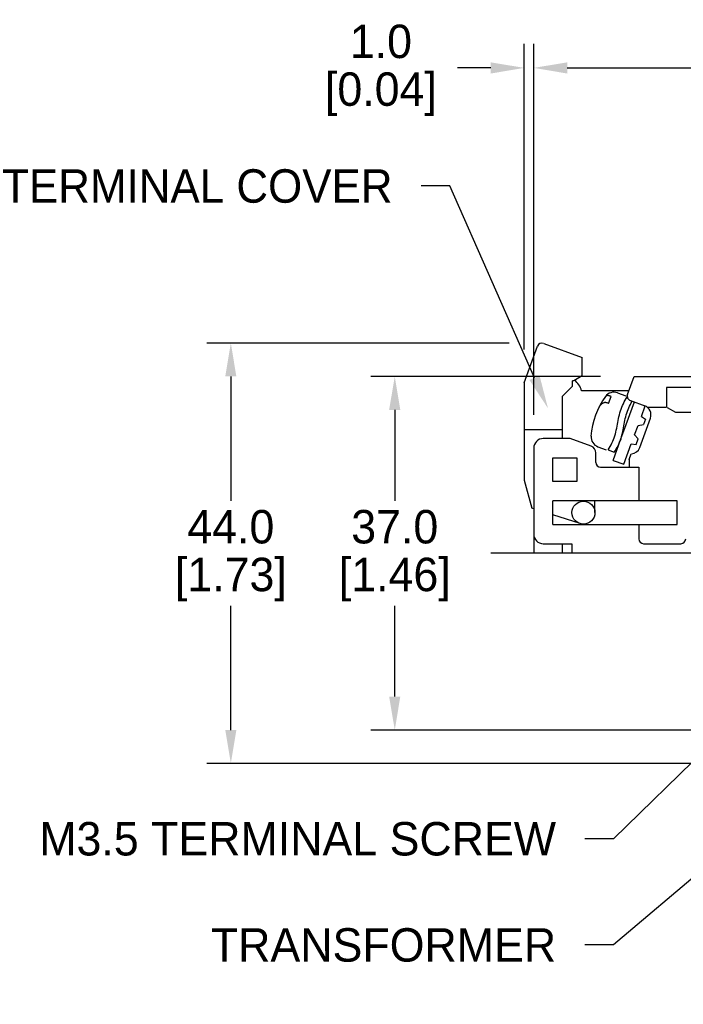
# Model space of a CAD drawing. Header units: inches. Extents: x 3 to 435, y 10 to 289.
# Tile 3 of 10: x 151 to 220, y 116 to 219. Entities that reach past the tile are written whole.
import ezdxf
from ezdxf import colors
from ezdxf.entities.mleader import LeaderData, LeaderLine
from ezdxf.math import Vec2, Vec3

# ---------------------------------------------------------------- set-up
doc = ezdxf.new("R2010")
doc.units = ezdxf.units.IN
doc.header["$LTSCALE"] = 10
doc.header["$MEASUREMENT"] = 0
doc.linetypes.add('CENTER', pattern=[0.4, 0.25, -0.05, 0.05, -0.05])
doc.layers.add('CENTER', color=40, linetype='CENTER')
doc.layers.add('DIMENSIONS', color=140, linetype='Continuous')
doc.dimstyles.get("Standard").update_dxf_attribs({"dimtxt": 3.5, "dimasz": 3.5, "dimexe": 2.5, "dimexo": 3.5, "dimgap": 1, "dimtad": 0, "dimtih": 1, "dimtoh": 1, "dimdec": 1, "dimzin": 0, "dimdsep": 46, "dimtxsty": 'Standard', "dimcen": 0, "dimadec": 0, "dimazin": 0, "dimtfac": 1, "dimtdec": 1, "dimtofl": 0, "dimtmove": 0, "dimatfit": 3, "dimfxl": 1, "dimtolj": 1, "dimtzin": 0, "dimarcsym": 0})

# ---------------------------------------------------------------- blocks, each defined once
blk = doc.blocks.new('*D331')
at = {"layer": 'DEFPOINTS', "color": 0, "transparency": 16777216}
for p in [(203.63, 213.89), (203.63, 180.93), (204.63, 174.1)]:
    blk.add_point(p, dxfattribs=at)
at = {"layer": 'DIMENSIONS', "color": 0, "lineweight": -2, "transparency": 16777216}
for p, q in [((203.63, 184.43), (203.63, 216.39)), ((204.63, 177.6), (204.63, 216.39)), ((200.13, 213.89), (196.63, 213.89)), ((208.13, 213.89), (211.63, 213.89))]:
    blk.add_line(p, q, dxfattribs=at)
at = {"layer": 'DIMENSIONS', "color": 0, "transparency": 16777216}
for points in [[(200.13, 214.47), (200.13, 213.3), (203.63, 213.89)], [(208.13, 214.47), (208.13, 213.3), (204.63, 213.89)]]:
    blk.add_solid(points, dxfattribs=at)
at = {"layer": 'DIMENSIONS', "color": 0, "transparency": 16777216, "char_height": 3.5, "attachment_point": 5}
for s, insert in [('\\A1;1.0', (188.63, 216.64)), ('\\A1;[0.04]', (188.63, 211.14))]:
    blk.add_mtext(s, dxfattribs=dict(at, insert=insert))
blk = doc.blocks.new('*D332')
at = {"layer": 'DEFPOINTS', "color": 0, "transparency": 16777216}
for p in [(284.63, 213.89), (284.63, 177.1), (204.63, 174.1)]:
    blk.add_point(p, dxfattribs=at)
at = {"layer": 'DIMENSIONS', "color": 0, "lineweight": -2, "transparency": 16777216}
for p, q in [((204.63, 177.6), (204.63, 216.39)), ((284.63, 180.6), (284.63, 216.39)), ((208.13, 213.89), (236.63, 213.89)), ((281.13, 213.89), (252.63, 213.89))]:
    blk.add_line(p, q, dxfattribs=at)
at = {"layer": 'DIMENSIONS', "color": 0, "transparency": 16777216}
for points in [[(208.13, 214.47), (208.13, 213.3), (204.63, 213.89)], [(281.13, 214.47), (281.13, 213.3), (284.63, 213.89)]]:
    blk.add_solid(points, dxfattribs=at)
at = {"layer": 'DIMENSIONS', "color": 0, "transparency": 16777216, "char_height": 3.5, "attachment_point": 5}
for s, insert in [('\\A1;80.0', (244.63, 216.64)), ('\\A1;[3.15]', (244.63, 211.14))]:
    blk.add_mtext(s, dxfattribs=dict(at, insert=insert))
blk = doc.blocks.new('*D341')
at = {"layer": 'DEFPOINTS', "color": 0, "transparency": 16777216}
for p in [(224.63, 148.25), (223.63, 145.25), (223.63, 103.75)]:
    blk.add_point(p, dxfattribs=at)
at = {"layer": 'DIMENSIONS', "color": 0, "lineweight": -2, "transparency": 16777216}
for p, q in [((224.63, 144.75), (224.63, 101.25)), ((223.63, 141.75), (223.63, 101.25)), ((220.13, 103.75), (216.63, 103.75)), ((228.13, 103.75), (231.63, 103.75))]:
    blk.add_line(p, q, dxfattribs=at)
at = {"layer": 'DIMENSIONS', "color": 0, "transparency": 16777216}
for points in [[(220.13, 104.33), (220.13, 103.17), (223.63, 103.75)], [(228.13, 104.33), (228.13, 103.17), (224.63, 103.75)]]:
    blk.add_solid(points, dxfattribs=at)
at = {"layer": 'DIMENSIONS', "color": 0, "transparency": 16777216, "char_height": 3.5, "attachment_point": 5}
for s, insert in [('\\A1;1.0', (208.63, 106.5)), ('\\A1;[0.04]', (208.63, 101))]:
    blk.add_mtext(s, dxfattribs=dict(at, insert=insert))
blk = doc.blocks.new('*D342')
at = {"layer": 'DEFPOINTS', "color": 0, "transparency": 16777216}
for p in [(215.13, 181.6), (190.08, 144.6), (225.82, 144.6)]:
    blk.add_point(p, dxfattribs=at)
at = {"layer": 'DIMENSIONS', "color": 0, "lineweight": -2, "transparency": 16777216}
for p, q in [((211.63, 181.6), (187.58, 181.6)), ((190.08, 178.1), (190.08, 168.6)), ((190.08, 148.1), (190.08, 157.6)), ((222.32, 144.6), (187.58, 144.6))]:
    blk.add_line(p, q, dxfattribs=at)
at = {"layer": 'DIMENSIONS', "color": 0, "transparency": 16777216}
for points in [[(189.49, 178.1), (190.66, 178.1), (190.08, 181.6)], [(189.49, 148.1), (190.66, 148.1), (190.08, 144.6)]]:
    blk.add_solid(points, dxfattribs=at)
at = {"layer": 'DIMENSIONS', "color": 0, "transparency": 16777216, "char_height": 3.5, "attachment_point": 5}
for s, insert in [('\\A1;37.0', (190.08, 165.85)), ('\\A1;[1.46]', (190.08, 160.35))]:
    blk.add_mtext(s, dxfattribs=dict(at, insert=insert))
blk = doc.blocks.new('*D330')
at = {"layer": 'DEFPOINTS', "color": 0, "transparency": 16777216}
for p in [(205.54, 185.1), (172.92, 141.1), (225.48, 141.1)]:
    blk.add_point(p, dxfattribs=at)
at = {"layer": 'DIMENSIONS', "color": 0, "lineweight": -2, "transparency": 16777216}
for p, q in [((202.04, 185.1), (170.42, 185.1)), ((172.92, 181.6), (172.92, 168.6)), ((172.92, 144.6), (172.92, 157.6)), ((221.98, 141.1), (170.42, 141.1))]:
    blk.add_line(p, q, dxfattribs=at)
at = {"layer": 'DIMENSIONS', "color": 0, "transparency": 16777216}
for points in [[(172.34, 181.6), (173.5, 181.6), (172.92, 185.1)], [(172.34, 144.6), (173.5, 144.6), (172.92, 141.1)]]:
    blk.add_solid(points, dxfattribs=at)
at = {"layer": 'DIMENSIONS', "color": 0, "transparency": 16777216, "char_height": 3.5, "attachment_point": 5}
for s, insert in [('\\A1;44.0', (172.92, 165.85)), ('\\A1;[1.73]', (172.92, 160.35))]:
    blk.add_mtext(s, dxfattribs=dict(at, insert=insert))

msp = doc.modelspace()

# ---------------------------------------------------------------- linework, layer by layer
for p, q in [((203.63, 180.93), (205.03, 184.76)), ((205.67, 185.06), (209.68, 183.6)), ((209.68, 181.65), (209.68, 183.6)), ((209.68, 181.65), (208.82, 181.15)), ((214.44, 179.72), (215.13, 181.6)), ((215.13, 181.6), (224.63, 181.6)), ((203.63, 180.93), (203.63, 170.75)), ((208.68, 180.6), (208.18, 180.1)), ((208.82, 181.15), (208.68, 181.15)), ((208.68, 180.6), (208.68, 181.15)), ((218.53, 180.45), (218.53, 178.4)), ((224.63, 180.45), (218.53, 180.45)), ((208.18, 180.1), (207.63, 179.55)), ((207.63, 175.1), (207.63, 179.55)), ((214.58, 180.1), (209.63, 180.1)), ((212.2, 179.56), (212.16, 179.55)), ((212.23, 179.57), (212.2, 179.56)), ((212.26, 179.58), (212.23, 179.57)), ((212.29, 179.58), (212.26, 179.58)), ((212.33, 179.59), (212.29, 179.58)), ((212.36, 179.59), (212.33, 179.59)), ((212.4, 179.59), (212.36, 179.59)), ((212.43, 179.59), (212.4, 179.59)), ((212.47, 179.58), (212.43, 179.59)), ((212.46, 178.76), (212.73, 179.49)), ((212.5, 179.58), (212.47, 179.58)), ((212.53, 179.57), (212.5, 179.58)), ((212.57, 179.56), (212.53, 179.57)), ((212.6, 179.55), (212.57, 179.56)), ((212.63, 179.54), (212.6, 179.55)), ((212.67, 179.52), (212.63, 179.54)), ((212.7, 179.51), (212.67, 179.52)), ((212.73, 179.49), (212.7, 179.51)), ((213.4, 179.89), (214.27, 179.57)), ((214.2, 179.11), (214.31, 179.29)), ((214.31, 179.29), (214.42, 179.46)), ((211.48, 178.43), (211.45, 178.39)), ((211.51, 178.48), (211.48, 178.43)), ((211.54, 178.52), (211.51, 178.48)), ((211.58, 178.56), (211.54, 178.52)), ((211.61, 178.6), (211.58, 178.56)), ((211.65, 178.64), (211.61, 178.6)), ((211.68, 178.67), (211.65, 178.64)), ((211.72, 178.71), (211.68, 178.67)), ((211.77, 178.74), (211.72, 178.71)), ((211.81, 178.77), (211.77, 178.74)), ((211.86, 178.79), (211.81, 178.77)), ((211.9, 178.82), (211.86, 178.79)), ((211.95, 178.83), (211.9, 178.82)), ((212, 178.85), (211.95, 178.83)), ((212.05, 178.86), (212, 178.85)), ((212.11, 178.86), (212.05, 178.86)), ((212.16, 178.86), (212.11, 178.86)), ((212.21, 178.85), (212.16, 178.86)), ((212.26, 178.84), (212.21, 178.85)), ((212.32, 178.83), (212.26, 178.84)), ((212.37, 178.81), (212.32, 178.83)), ((212.41, 178.79), (212.37, 178.81)), ((212.46, 178.76), (212.41, 178.79)), ((213.77, 178.18), (213.84, 178.37)), ((213.84, 178.37), (213.92, 178.56)), ((213.92, 178.56), (214.01, 178.75)), ((214.01, 178.75), (214.1, 178.93)), ((214.06, 175.92), (215.16, 178.93)), ((214.1, 178.93), (214.2, 179.11)), ((214.5, 178.13), (214.57, 178.31)), ((214.57, 178.31), (214.66, 178.49)), ((214.66, 178.49), (214.75, 178.66)), ((214.74, 179.08), (216.25, 178.53)), ((214.75, 178.66), (214.84, 178.84)), ((214.84, 178.84), (214.94, 179)), ((215.89, 177.42), (216.28, 178.51)), ((216.5, 178.4), (218.53, 178.4)), ((219.5, 177.82), (218.63, 178.32)), ((213.51, 177.19), (213.55, 177.39)), ((213.55, 177.39), (213.59, 177.59)), ((213.59, 177.59), (213.65, 177.79)), ((213.65, 177.79), (213.7, 177.99)), ((213.7, 177.99), (213.77, 178.18)), ((214.21, 177.19), (214.26, 177.38)), ((214.26, 177.38), (214.31, 177.57)), ((214.31, 177.57), (214.36, 177.76)), ((214.36, 177.76), (214.43, 177.95)), ((214.43, 177.95), (214.5, 178.13)), ((215.72, 174.16), (216.84, 177.25)), ((215.89, 177.42), (216.31, 177.12)), ((224.04, 177.82), (219.5, 177.82)), ((213.32, 176.18), (213.36, 176.38)), ((213.36, 176.38), (213.39, 176.59)), ((213.39, 176.59), (213.43, 176.79)), ((213.43, 176.79), (213.47, 176.99)), ((213.47, 176.99), (213.51, 177.19)), ((213.99, 176.03), (214.03, 176.23)), ((214.03, 176.23), (214.06, 176.42)), ((214.06, 176.42), (214.1, 176.61)), ((214.1, 176.61), (214.14, 176.81)), ((214.14, 176.81), (214.17, 177)), ((214.17, 177), (214.21, 177.19)), ((215.19, 175.5), (215.54, 176.46)), ((215.54, 176.46), (216.1, 176.56)), ((216.31, 177.12), (216.1, 176.56)), ((203.63, 176.05), (207.63, 176.05)), ((212.98, 175), (213.05, 175.19)), ((213.05, 175.19), (213.12, 175.39)), ((213.12, 175.39), (213.18, 175.58)), ((213.18, 175.58), (213.23, 175.78)), ((213.23, 175.78), (213.27, 175.98)), ((213.27, 175.98), (213.32, 176.18)), ((213.75, 175.07), (214.06, 175.92)), ((213.76, 175.08), (213.81, 175.27)), ((213.81, 175.27), (213.86, 175.46)), ((213.86, 175.46), (213.91, 175.65)), ((213.91, 175.65), (213.95, 175.84)), ((213.95, 175.84), (213.99, 176.03)), ((215.19, 175.5), (215.56, 175.06)), ((208.43, 175.1), (205.63, 175.1)), ((210.65, 174.29), (208.43, 175.1)), ((211.34, 174.25), (212.22, 173.93)), ((212.51, 174.09), (212.62, 174.27)), ((212.62, 174.27), (212.72, 174.44)), ((212.72, 174.44), (212.81, 174.63)), ((212.81, 174.63), (212.9, 174.81)), ((212.9, 174.81), (212.98, 175)), ((212.93, 172.82), (213.75, 175.07)), ((213.27, 174.01), (213.36, 174.18)), ((213.36, 174.18), (213.46, 174.36)), ((213.46, 174.36), (213.54, 174.53)), ((213.54, 174.53), (213.62, 174.71)), ((213.62, 174.71), (213.69, 174.9)), ((213.69, 174.9), (213.76, 175.08)), ((214.06, 172.41), (214.84, 174.54)), ((214.84, 174.54), (215.35, 174.49)), ((215.35, 174.49), (215.56, 175.06)), ((204.63, 174.1), (204.63, 163.1)), ((211.13, 172.6), (211.13, 173.6)), ((212.4, 173.92), (212.51, 174.09)), ((212.4, 173.92), (213.06, 173.68)), ((213.06, 173.68), (213.17, 173.84)), ((213.17, 173.84), (213.27, 174.01)), ((214.63, 172.92), (214.84, 173.51)), ((206.63, 173.1), (209.13, 173.1)), ((206.63, 170.6), (206.63, 173.1)), ((209.13, 173.1), (209.13, 170.6)), ((211.63, 172.1), (215.63, 172.1)), ((212.93, 172.82), (214.06, 172.41)), ((214.63, 172.92), (214.63, 172.1)), ((215.63, 172.1), (215.63, 168.6)), ((203.63, 170.75), (204.42, 167.82)), ((209.13, 170.6), (206.63, 170.6)), ((219.63, 168.6), (206.63, 168.6)), ((206.63, 166.1), (206.63, 168.6)), ((211.03, 167.35), (211.03, 168.6)), ((219.63, 166.1), (219.63, 168.6)), ((204.63, 167.75), (204.42, 167.82)), ((209.47, 166.2), (206.63, 167.11)), ((206.63, 166.1), (219.63, 166.1)), ((215.63, 166.1), (215.63, 164.6)), ((205.63, 164.1), (208.63, 164.1)), ((207.63, 163.1), (207.63, 164.1)), ((208.63, 164.1), (208.63, 163.1)), ((216.13, 164.1), (220.03, 164.1)), ((228.63, 163.1), (204.63, 163.1)), ((228.63, 163.1), (204.63, 163.1))]:
    msp.add_line(p, q)
msp.add_circle((209.83, 167.35), 1.2)
for centre, radius, start, end in [((205.49, 184.59), 0.5, 70, 160), ((207.69, 179.6), 2, 14.4775, 53.02), ((218.6, 174.8), 8, 144.0164, 175.9836), ((213.02, 178.85), 1.1, 70, 144.0164), ((214.91, 179.55), 0.5, 160, 250), ((215.9, 177.59), 1, 340, 70), ((211.72, 175.28), 1.1, 175.9836, 250), ((205.63, 174.1), 1, 90, 180), ((210.39, 173.6), 0.737, 0, 70), ((214.78, 174.5), 1, 273.5782, 340), ((211.63, 172.6), 0.5, 180, 270), ((205.63, 165.1), 1, 180, 270), ((216.13, 164.6), 0.5, 180, 270), ((220.03, 164.6), 0.5, 270, 0)]:
    msp.add_arc(centre, radius, start, end)
at = {"layer": 'CENTER', "ltscale": 6.5}
msp.add_line((312.8, 163.1), (200.13, 163.1), dxfattribs=at)

# ---------------------------------------------------------------- dimensions: what is measured, and where the dimension line sits
at = {"layer": 'DIMENSIONS'}
for base, p1, p2, picture, middle in [((203.63, 213.89), (204.63, 174.1), (203.63, 180.93), '*D331', (188.63, 213.89)), ((284.63, 213.89), (204.63, 174.1), (284.63, 177.1), '*D332', (244.63, 213.89)), ((223.63, 103.75), (224.63, 148.25), (223.63, 145.25), '*D341', (208.63, 103.75))]:
    dim = msp.add_linear_dim(base=base, p1=p1, p2=p2, dimstyle='Standard', override={"dimpost": '\\X'}, dxfattribs=at)
    dim.commit()
    dim.dimension.update_dxf_attribs({"geometry": picture, "text_midpoint": middle})
for base, p1, p2, picture, middle in [((172.92, 141.1), (205.54, 185.1), (225.48, 141.1), '*D330', (172.92, 163.1)), ((190.08, 144.6), (215.13, 181.6), (225.82, 144.6), '*D342', (190.08, 163.1))]:
    dim = msp.add_linear_dim(base=base, p1=p1, p2=p2, angle=90, dimstyle='Standard', override={"dimpost": '\\X'}, dxfattribs=at)
    dim.commit()
    dim.dimension.update_dxf_attribs({"geometry": picture, "text_midpoint": middle})

# ---------------------------------------------------------------- leaders
ml = msp.add_multileader_mtext('Standard', dxfattribs=at)
ml.set_content('TERMINAL COVER', color=256)
ml.set_leader_properties()
ml.build(insert=Vec2(0, 0))
ml.multileader.update_dxf_attribs({"text_left_attachment_type": 2, "text_right_attachment_type": 2, "dogleg_length": 3, "arrow_head_size": 3.5})
ctx = ml.context
ctx.base_point, ctx.char_height, ctx.arrow_head_size, ctx.landing_gap_size, ctx.plane_origin = Vec3(139.02, 201.53), 3.5, 3.5, 3, Vec3(206.12, 178.26)
ctx.left_attachment, ctx.right_attachment, ctx.text_align_type = 2, 2, 2
notes = []
notes.append((ctx, [(0, (1, 1, 0), (195.85, 201.53), (-1, 0), 3, [(0, [(206.12, 178.26)], 0, [])])]))
ctx.mtext.insert, ctx.mtext.alignment, ctx.mtext.flow_direction = Vec3(189.85, 203.28), 3, 5
ml = msp.add_multileader_mtext('Standard', dxfattribs=at)
ml.set_content('TRANSFORMER', color=256)
ml.set_leader_properties()
ml.build(insert=Vec2(0, 0))
ml.multileader.update_dxf_attribs({"text_left_attachment_type": 2, "text_right_attachment_type": 2, "dogleg_length": 3, "arrow_head_size": 3.5})
ctx = ml.context
ctx.base_point, ctx.char_height, ctx.arrow_head_size, ctx.landing_gap_size, ctx.plane_origin = Vec3(166.63, 122.11), 3.5, 3.5, 3, Vec3(243.73, 148.13)
ctx.left_attachment, ctx.right_attachment, ctx.text_align_type = 2, 2, 2
notes.append((ctx, [(0, (1, 1, 0), (212.97, 122.11), (-1, 0), 3, [(0, [(243.73, 148.13)], 0, [])])]))
ctx.mtext.insert, ctx.mtext.alignment, ctx.mtext.flow_direction = Vec3(206.97, 123.86), 3, 5
ml = msp.add_multileader_mtext('Standard', dxfattribs=at)
ml.set_content('M3.5 TERMINAL SCREW', color=256)
ml.set_leader_properties()
ml.build(insert=Vec2(0, 0))
ml.multileader.update_dxf_attribs({"text_left_attachment_type": 2, "text_right_attachment_type": 2, "dogleg_length": 3, "arrow_head_size": 3.5})
ctx = ml.context
ctx.base_point, ctx.char_height, ctx.arrow_head_size, ctx.landing_gap_size, ctx.plane_origin = Vec3(140.96, 133.22), 3.5, 3.5, 3, Vec3(227.31, 147.19)
ctx.left_attachment, ctx.right_attachment, ctx.text_align_type = 2, 2, 2
notes.append((ctx, [(0, (1, 1, 0), (212.96, 133.22), (-1, 0), 3, [(0, [(227.31, 147.19)], 0, [])])]))
ctx.mtext.insert, ctx.mtext.alignment, ctx.mtext.flow_direction = Vec3(206.96, 134.97), 3, 5
for ctx, leaders in notes:
    for number, flags, end, landing, length, lines in leaders:
        leader = LeaderData()
        leader.index, (leader.has_last_leader_line, leader.has_dogleg_vector, leader.attachment_direction) = number, flags
        leader.last_leader_point, leader.dogleg_vector, leader.dogleg_length = Vec3(end), Vec3(landing), length
        for number, points, colour, breaks in lines:
            line = LeaderLine()
            line.index, line.vertices, line.color, line.breaks = number, Vec3.list(points), colors.encode_raw_color(colour), breaks
            leader.lines.append(line)
        ctx.leaders.append(leader)

doc.saveas('drawing.dxf')
